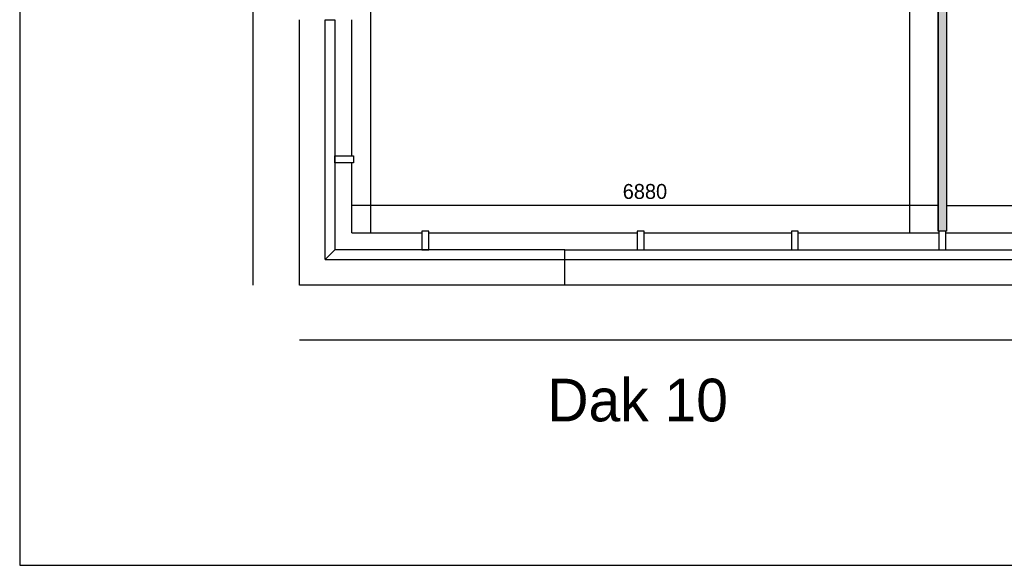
# Model space of a CAD drawing. Extents: x 393774 to 561444, y -100020 to -6220.
# Tile 2 of 47: x 494644 to 506203, y -100020 to -93620. Entities that reach past the tile are written whole.
import ezdxf

# ---------------------------------------------------------------- set-up
doc = ezdxf.new("R2010")
doc.units = 0
doc.header["$MEASUREMENT"] = 0
doc.header["$PDMODE"] = 35
doc.header["$PDSIZE"] = -0.5
doc.layers.get('0').update_dxf_attribs({"linetype": 'CONTINUOUS'})
doc.layers.get('DEFPOINTS').update_dxf_attribs({"linetype": 'CONTINUOUS'})
for name, color, linetype in [('AA$1A---_ARCEER', 252, 'CONTINUOUS'), ('AL21----_BUITENWAND', 252, 'CONTINUOUS'), ('AL22----_BINNENWAND', 252, 'CONTINUOUS'), ('AM$1A---_MAATVOERING', 252, 'CONTINUOUS'), ('LAYER01', 252, 'CONTINUOUS')]:
    doc.layers.add(name, color=color, linetype=linetype)
doc.styles.add('B-01', font='b-gbp')
doc.dimstyles.new('BBA_STAND', dxfattribs={"dimtxt": 175, "dimasz": 1, "dimexe": 1, "dimexo": 0.001, "dimgap": 75, "dimtad": 1, "dimdec": 0, "dimzin": 0, "dimdsep": 46, "dimtxsty": 'B-01', "dimblk": 'NONE', "dimblk1": 'NONE', "dimblk2": 'PIJL1', "dimcen": 1, "dimse1": 1, "dimse2": 1, "dimclrd": 256, "dimclre": 1, "dimclrt": 256, "dimadec": 0, "dimazin": 0, "dimtfac": 1, "dimtdec": 0, "dimtmove": 0, "dimatfit": 0, "dimldrblk": 'PIJL1', "dimfxl": 1, "dimtolj": 1, "dimtzin": 0, "dimarcsym": 0})

# ---------------------------------------------------------------- blocks, each defined once
blk = doc.blocks.new('*D79')
at = {"layer": 'AM$1A---_MAATVOERING', "lineweight": -2, "transparency": 16777216}
blk.add_line((498764, -85720), (498764, -96120), dxfattribs=at)
at = {"layer": 'DEFPOINTS', "color": 0, "transparency": 16777216}
for p in [(498905, -85720), (498764, -96120), (498951, -96120)]:
    blk.add_point(p, dxfattribs=at)
at = {"layer": 'AM$1A---_MAATVOERING', "transparency": 16777216, "insert": (498601, -90920), "char_height": 175, "attachment_point": 5, "rotation": 90, "style": 'B-01'}
blk.add_mtext('\\A1;10400', dxfattribs=at)
blk = doc.blocks.new('_None')
blk = doc.blocks.new('PIJL1')
at = {"color": 1, "linetype": 'ByBlock'}
blk.add_line((0, 83), (0, -83), dxfattribs=at)
blk.add_solid([(-100, 17), (-100, -17), (0, 0)], dxfattribs=at)
blk = doc.blocks.new('*D80')
at = {"layer": 'AM$1A---_MAATVOERING', "lineweight": -2, "transparency": 16777216}
blk.add_line((505424, -95798), (498544, -95798), dxfattribs=at)
at = {"layer": 'DEFPOINTS', "color": 0, "transparency": 16777216}
for p in [(498544, -94787), (505424, -95274), (498544, -95798)]:
    blk.add_point(p, dxfattribs=at)
at = {"layer": 'AM$1A---_MAATVOERING', "transparency": 16777216, "insert": (501984, -95636), "char_height": 175, "attachment_point": 5, "style": 'B-01'}
blk.add_mtext('\\A1;6880', dxfattribs=at)
blk = doc.blocks.new('*D81')
at = {"layer": 'AM$1A---_MAATVOERING', "lineweight": -2, "transparency": 16777216}
blk.add_line((505089, -90377), (505089, -96120), dxfattribs=at)
at = {"layer": 'DEFPOINTS', "color": 0, "transparency": 16777216}
for p in [(504842, -90377), (504842, -96120), (505089, -96120)]:
    blk.add_point(p, dxfattribs=at)
at = {"layer": 'AM$1A---_MAATVOERING', "transparency": 16777216, "insert": (504926, -93249), "char_height": 175, "attachment_point": 5, "rotation": 90, "style": 'B-01'}
blk.add_mtext('\\A1;5743', dxfattribs=at)
blk = doc.blocks.new('*D104')
at = {"layer": 'AM$1A---_MAATVOERING', "lineweight": -2, "transparency": 16777216}
blk.add_line((505524, -95798), (516214, -95798), dxfattribs=at)
at = {"layer": 'DEFPOINTS', "color": 0, "transparency": 16777216}
for p in [(505524, -92467), (516214, -94361), (516214, -95798)]:
    blk.add_point(p, dxfattribs=at)
at = {"layer": 'AM$1A---_MAATVOERING', "transparency": 16777216, "insert": (510869, -95636), "char_height": 175, "attachment_point": 5, "style": 'B-01'}
blk.add_mtext('\\A1;10690', dxfattribs=at)
blk = doc.blocks.new('*D156')
at = {"layer": 'AM$1A---_MAATVOERING', "lineweight": -2, "transparency": 16777216}
blk.add_line((497381, -85106), (497381, -96734), dxfattribs=at)
at = {"layer": 'DEFPOINTS', "color": 0, "transparency": 16777216}
for p in [(498449, -85106), (497381, -96734), (498449, -96734)]:
    blk.add_point(p, dxfattribs=at)
at = {"layer": 'AM$1A---_MAATVOERING', "transparency": 16777216, "insert": (497218, -90920), "char_height": 175, "attachment_point": 5, "rotation": 90, "style": 'B-01'}
blk.add_mtext('\\A1;11628', dxfattribs=at)
blk = doc.blocks.new('*D157')
at = {"layer": 'AM$1A---_MAATVOERING', "lineweight": -2, "transparency": 16777216}
blk.add_line((525758, -97381), (497930, -97381), dxfattribs=at)
at = {"layer": 'DEFPOINTS', "color": 0, "transparency": 16777216}
for p in [(497930, -96734), (525758, -96734), (497930, -97381)]:
    blk.add_point(p, dxfattribs=at)
at = {"layer": 'AM$1A---_MAATVOERING', "transparency": 16777216, "insert": (511844, -97219), "char_height": 175, "attachment_point": 5, "style": 'B-01'}
blk.add_mtext('\\A1;27828', dxfattribs=at)

msp = doc.modelspace()

# ---------------------------------------------------------------- hatches: boundary and pattern name
at = {"layer": 'AA$1A---_ARCEER'}
msp.add_hatch(color=256, dxfattribs=at).paths.add_polyline_path([(505524.3, -96100.1), (505524.3, -90277.1), (504359.4, -90277.1), (504359.4, -89634.1), (504259.4, -89634.1), (504259.4, -90377.1), (505424.3, -90377.1), (505424.3, -96100.1)])

# ---------------------------------------------------------------- linework, layer by layer
at = {"layer": 'AL21----_BUITENWAND'}
for points in [[(522644.2, -96734.1), (497930.4, -96734.1), (497930.4, -93620.1)], [(498544.4, -95218.3), (498544.4, -93620.2)], [(498544.4, -96120.1), (498544.4, -95298.3)], [(498544.4, -96120.1), (499366.2, -96120.1)], [(499446.2, -96120.1), (501894.3, -96120.1)], [(501974.3, -96120.1), (503704.3, -96120.1)], [(503784.3, -96120.1), (505434.3, -96120.1)], [(505514.3, -96120.1), (507294.3, -96120.1)], [(501044.3, -96434.1), (501044.3, -96320.1)], [(501044.3, -96434.1), (501044.3, -96320.1)], [(501044.3, -96320.1), (522644.3, -96320.1)], [(501044.3, -96434.1), (522644.3, -96434.1)], [(501044.4, -96734.1), (501044.4, -96434.1)]]:
    msp.add_lwpolyline(points, dxfattribs=at)
for points in [[(498230.4, -96434.1), (498230.4, -93620.2), (498344.4, -93620.2), (498344.4, -96320.1)], [(498344.4, -95298.3), (498344.4, -95218.3), (498564.4, -95218.3), (498564.4, -95298.3)], [(499366.2, -96320.1), (499446.2, -96320.1), (499446.2, -96100.1), (499366.2, -96100.1)], [(501894.3, -96320.1), (501974.3, -96320.1), (501974.3, -96100.1), (501894.3, -96100.1)], [(503704.3, -96320.1), (503784.3, -96320.1), (503784.3, -96100.1), (503704.3, -96100.1)], [(505434.3, -96320.1), (505514.3, -96320.1), (505514.3, -96100.1), (505434.3, -96100.1)], [(498230.4, -96434.1), (501044.3, -96434.1), (501044.3, -96320.1), (498344.4, -96320.1)]]:
    msp.add_lwpolyline(points, close=True, dxfattribs=at)
at = {"layer": 'AL22----_BINNENWAND'}
for p, q in [((505424.3, -96100.1), (505424.3, -90377.1)), ((505524.3, -96100.1), (505424.3, -96100.1))]:
    msp.add_line(p, q, dxfattribs=at)
for points in [[(522330.3, -65620.1), (494644.3, -65620.1), (494644.3, -100020.1), (529044.3, -100020.1), (529044.3, -88834)], [(505424.3, -96100.1), (505424.3, -90377.1)], [(505424.3, -90377.1), (505424.3, -96100.1)], [(505424.3, -90377.1), (505424.3, -96100.1)], [(505524.3, -90277.1), (505524.3, -96100.1)], [(505524.3, -90277.1), (505524.3, -96100.1)], [(505524.3, -90277.1), (505524.3, -96100.1)]]:
    msp.add_lwpolyline(points, dxfattribs=at)

# ---------------------------------------------------------------- texts
at = {"layer": 'LAYER01', "style": 'B-01'}
msp.add_text('Dak 10', height=500, rotation=0, dxfattribs=at).set_placement((500839.4, -98331.6))

# ---------------------------------------------------------------- dimensions: what is measured, and where the dimension line sits
at = {"layer": 'AM$1A---_MAATVOERING'}
for base, p1, p2, picture, middle in [((497380.6, -96734.1), (498449.2, -85106.2), (498449.2, -96734.1), '*D156', (497218.1, -90920.1)), ((498763.9, -96120.1), (498905.2, -85720.2), (498950.9, -96120.1), '*D79', (498601.4, -90920.1)), ((505088.9, -96120.1), (504841.8, -90377.1), (504841.8, -96120.1), '*D81', (504926.4, -93248.6))]:
    dim = msp.add_linear_dim(base=base, p1=p1, p2=p2, angle=270, dimstyle='BBA_STAND', dxfattribs=at)
    dim.commit()
    dim.dimension.update_dxf_attribs({"geometry": picture, "text_midpoint": middle})
for base, p1, p2, picture, middle in [((516214.3, -95798.1), (505524.3, -92467.1), (516214.3, -94361.4), '*D104', (510869.3, -95635.6)), ((498544.4, -95798.1), (505424.3, -95274.1), (498544.4, -94787.1), '*D80', (501984.3, -95635.6)), ((497930.4, -97381.1), (525758.3, -96734.1), (497930.4, -96734.1), '*D157', (511844.3, -97218.6))]:
    dim = msp.add_linear_dim(base=base, p1=p1, p2=p2, dimstyle='BBA_STAND', dxfattribs=at)
    dim.commit()
    dim.dimension.update_dxf_attribs({"geometry": picture, "text_midpoint": middle})

doc.saveas('drawing.dxf')
